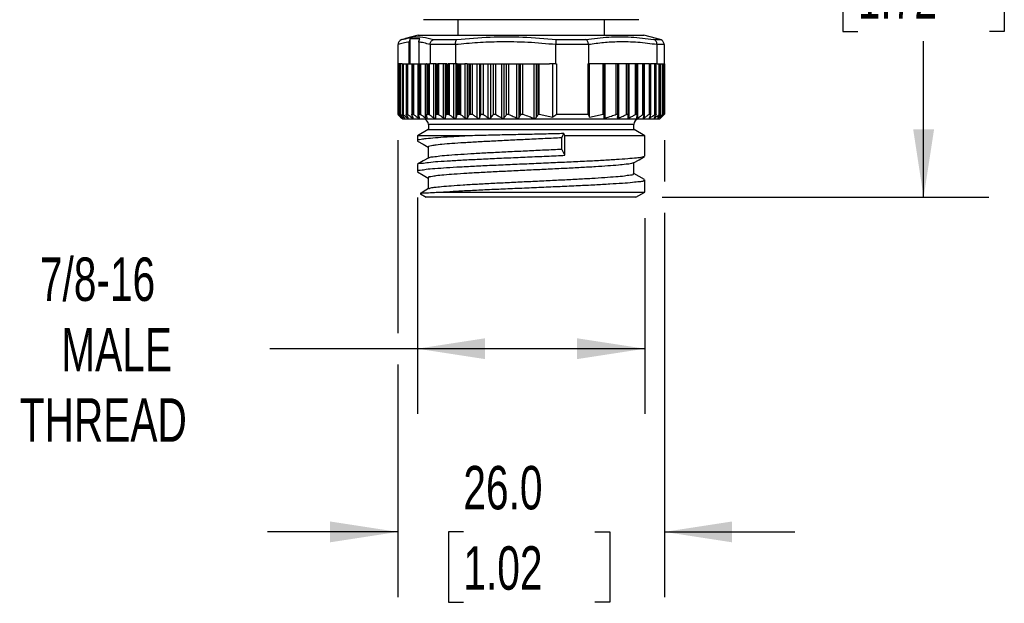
# Model space of a CAD drawing. Header units: millimetres. Extents: x 13 to 546, y 13 to 419.
# Tile 7 of 20: x 179 to 275, y 227 to 284. Entities that reach past the tile are written whole.
import ezdxf

# ---------------------------------------------------------------- set-up
doc = ezdxf.new("R2010")
doc.units = ezdxf.units.MM
doc.header["$LTSCALE"] = 2
doc.linetypes.add('SLD-Solid', pattern=[0])
doc.layers.add('DIMENSIONS', color=140, linetype='SLD-Solid', lineweight=25)
doc.styles.add('SLDTEXTSTYLE0', font='TXT', dxfattribs={"width": 0.7})
doc.dimstyles.new('SLDDIMSTYLE2', dxfattribs={"dimtxt": 4.316016, "dimasz": 6.604, "dimexe": 0, "dimexo": 0.0625, "dimgap": 1.079004, "dimtad": 0, "dimtih": 1, "dimtoh": 1, "dimdec": 1, "dimrnd": 1e-09, "dimzin": 12, "dimdsep": 46, "dimtxsty": 'SLDTEXTSTYLE0', "dimsah": 1, "dimcen": 0.09, "dimadec": 0, "dimazin": 3, "dimtfac": 1, "dimtdec": 1, "dimtofl": 0, "dimtmove": 0, "dimatfit": 3, "dimfxl": 0, "dimfrac": 2, "dimtolj": 1, "dimtzin": 12, "dimarcsym": 0})
doc.dimstyles.new('SLDDIMSTYLE5', dxfattribs={"dimtxt": 4.316016, "dimasz": 6.604, "dimexe": 0, "dimexo": 0.0625, "dimgap": 1.079004, "dimtad": 0, "dimtih": 1, "dimtoh": 1, "dimdec": 1, "dimrnd": 1e-09, "dimzin": 4, "dimdsep": 46, "dimtxsty": 'SLDTEXTSTYLE0', "dimsah": 1, "dimcen": 0.09, "dimadec": 0, "dimazin": 1, "dimtfac": 1, "dimtdec": 1, "dimtmove": 0, "dimatfit": 0, "dimfxl": 0, "dimfrac": 2, "dimtolj": 1, "dimtzin": 12, "dimarcsym": 0})

# ---------------------------------------------------------------- blocks, each defined once
blk = doc.blocks.new('_D_1')
at = {"layer": 'DIMENSIONS'}
for p, q in [((241.466, 310.046), (273.031, 310.046)), ((266.681, 310.046), (266.681, 297.138)), ((260.268, 289.312), (258.819, 289.312)), ((258.819, 289.312), (258.819, 282.452)), ((273.093, 289.312), (274.543, 289.312)), ((274.543, 289.312), (274.543, 282.452)), ((258.819, 282.452), (260.268, 282.452)), ((274.543, 282.452), (273.093, 282.452)), ((266.681, 266.289), (266.681, 281.486)), ((241.184, 266.289), (273.031, 266.289))]:
    blk.add_line(p, q, dxfattribs=at)
for points in [[(266.681, 310.046), (265.665, 303.442), (267.697, 303.442)], [(266.681, 266.289), (267.697, 272.893), (265.665, 272.893)]]:
    blk.add_solid(points, dxfattribs=at)
at = {"layer": 'DIMENSIONS', "char_height": 4.2333, "attachment_point": 1, "style": 'SLDTEXTSTYLE0'}
for s, insert in [('43.8', (260.268, 295.735)), ('1.72', (260.268, 287.91))]:
    blk.add_mtext(s, dxfattribs=dict(at, insert=insert))
blk = doc.blocks.new('_D_6')
at = {"layer": 'DIMENSIONS'}
for p, q in [((217.343, 266.257), (217.343, 245.184)), ((239.51, 264.249), (239.51, 245.184)), ((217.343, 251.534), (202.978, 251.534)), ((239.51, 251.534), (217.343, 251.534))]:
    blk.add_line(p, q, dxfattribs=at)
for points in [[(217.343, 251.534), (223.947, 250.518), (223.947, 252.55)], [(239.51, 251.534), (232.906, 252.55), (232.906, 250.518)]]:
    blk.add_solid(points, dxfattribs=at)
at = {"layer": 'DIMENSIONS', "char_height": 4.2333, "attachment_point": 1, "style": 'SLDTEXTSTYLE0'}
for s, insert in [('7/8-16', (180.556, 260.421)), ('MALE', (182.637, 253.562)), ('THREAD', (178.588, 246.702))]:
    blk.add_mtext(s, dxfattribs=dict(at, insert=insert))
blk = doc.blocks.new('_D_8')
at = {"layer": 'DIMENSIONS'}
for p, q in [((215.439, 271.849), (215.439, 253.058)), ((241.413, 271.849), (241.413, 267.813)), ((241.413, 264.765), (241.413, 227.335)), ((215.439, 250.01), (215.439, 227.335)), ((215.439, 233.685), (202.739, 233.685)), ((221.827, 233.685), (220.378, 233.685)), ((220.378, 233.685), (220.378, 226.826)), ((234.653, 233.685), (236.102, 233.685)), ((236.102, 233.685), (236.102, 226.826)), ((241.413, 233.685), (254.113, 233.685)), ((220.378, 226.826), (221.827, 226.826)), ((236.102, 226.826), (234.653, 226.826))]:
    blk.add_line(p, q, dxfattribs=at)
for points in [[(215.439, 233.685), (208.835, 234.701), (208.835, 232.669)], [(241.413, 233.685), (248.017, 232.669), (248.017, 234.701)]]:
    blk.add_solid(points, dxfattribs=at)
at = {"layer": 'DIMENSIONS', "char_height": 4.2333, "attachment_point": 1, "style": 'SLDTEXTSTYLE0'}
for s, insert in [('26.0', (221.827, 240.109)), ('1.02', (221.827, 232.283))]:
    blk.add_mtext(s, dxfattribs=dict(at, insert=insert))

msp = doc.modelspace()

# ---------------------------------------------------------------- linework, layer by layer
for p, q in [((228.427, 283.589), (217.927, 283.589)), ((221.277, 283.589), (221.277, 282.089)), ((238.927, 283.589), (228.427, 283.589)), ((235.577, 282.089), (235.577, 283.589)), ((215.467, 279.289), (215.467, 281.159)), ((216.267, 281.772), (215.761, 281.62)), ((215.844, 281.653), (216.199, 281.735)), ((217.427, 282.089), (216.192, 281.758)), ((216.555, 279.289), (216.555, 281.411)), ((216.65, 279.289), (216.65, 281.712)), ((217.427, 282.089), (239.427, 282.089)), ((217.487, 281.411), (217.487, 279.289)), ((221.062, 281.17), (218.576, 281.17)), ((218.576, 281.159), (218.576, 279.289)), ((218.922, 281.653), (221.19, 281.653)), ((221.062, 281.159), (221.062, 279.289)), ((230.847, 279.289), (230.847, 281.159)), ((234.021, 281.17), (230.848, 281.17)), ((230.877, 281.653), (233.772, 281.653)), ((234.022, 281.159), (234.022, 279.289)), ((240.661, 281.758), (239.427, 282.089)), ((240.381, 281.653), (241.009, 281.653)), ((240.898, 281.678), (240.586, 281.772)), ((241.009, 281.653), (240.654, 281.735)), ((241.386, 281.17), (240.698, 281.17)), ((240.698, 279.289), (240.698, 281.159)), ((241.092, 281.62), (241.051, 281.632)), ((241.386, 281.159), (241.386, 279.289)), ((215.439, 279.289), (215.439, 274.388)), ((215.442, 279.289), (215.439, 279.289)), ((215.442, 279.289), (215.442, 274.388)), ((215.442, 279.289), (215.442, 274.389)), ((215.442, 279.289), (215.45, 279.289)), ((215.442, 279.289), (215.442, 279.289)), ((215.45, 279.289), (215.45, 274.389)), ((215.512, 279.289), (215.45, 279.289)), ((215.512, 279.289), (215.512, 274.336)), ((215.577, 279.289), (215.512, 279.289)), ((215.577, 279.289), (215.577, 274.386)), ((215.58, 279.289), (215.577, 279.289)), ((215.58, 279.289), (215.58, 274.389)), ((215.58, 279.289), (215.602, 279.289)), ((215.602, 279.289), (215.602, 274.389)), ((215.678, 279.289), (215.602, 279.289)), ((215.678, 279.289), (215.678, 274.336)), ((215.851, 279.289), (215.678, 279.289)), ((215.851, 279.289), (215.851, 274.382)), ((215.858, 279.289), (215.851, 279.289)), ((215.858, 279.289), (215.858, 274.389)), ((215.858, 279.289), (215.895, 279.289)), ((215.895, 279.289), (215.895, 274.389)), ((215.895, 279.289), (215.983, 279.289)), ((215.983, 274.336), (215.983, 279.289)), ((215.983, 279.289), (216.261, 279.289)), ((216.261, 279.289), (216.261, 274.375)), ((216.261, 279.289), (216.274, 279.289)), ((216.274, 279.289), (216.274, 274.389)), ((216.274, 279.289), (216.325, 279.289)), ((216.325, 279.289), (216.325, 274.389)), ((216.325, 279.289), (216.425, 279.289)), ((216.425, 274.336), (216.425, 279.289)), ((216.425, 279.289), (216.801, 279.289)), ((216.801, 279.289), (216.801, 274.368)), ((216.801, 279.289), (216.823, 279.289)), ((216.823, 279.289), (216.823, 274.389)), ((216.823, 279.289), (216.888, 279.289)), ((216.888, 279.289), (216.888, 274.389)), ((216.888, 279.289), (216.999, 279.289)), ((216.999, 274.336), (216.999, 279.289)), ((216.999, 279.289), (217.421, 279.289)), ((217.421, 274.038), (217.421, 279.289)), ((217.421, 279.289), (217.467, 279.289)), ((217.467, 279.289), (217.467, 274.356)), ((217.499, 279.289), (217.467, 279.289)), ((217.499, 279.289), (217.499, 274.389)), ((217.499, 279.289), (217.577, 279.289)), ((217.577, 279.289), (217.577, 274.389)), ((217.577, 279.289), (217.697, 279.289)), ((217.697, 274.336), (217.697, 279.289)), ((217.697, 279.289), (218.132, 279.289)), ((218.132, 274.038), (218.132, 279.289)), ((218.132, 279.289), (218.22, 279.289)), ((218.251, 279.289), (218.22, 279.289)), ((218.251, 279.289), (218.251, 274.344)), ((218.251, 279.289), (218.295, 279.289)), ((218.295, 279.289), (218.295, 274.389)), ((218.295, 279.289), (218.385, 279.289)), ((218.385, 279.289), (218.385, 274.389)), ((218.385, 279.289), (218.513, 279.289)), ((218.513, 274.336), (218.513, 279.289)), ((218.513, 279.289), (218.525, 279.289)), ((218.576, 279.289), (218.525, 279.289)), ((219.202, 279.289), (218.576, 279.289)), ((218.957, 274.038), (218.957, 279.289)), ((219.131, 274.038), (219.131, 279.289)), ((219.144, 274.336), (219.144, 279.289)), ((219.202, 279.289), (219.202, 274.389)), ((220.21, 279.289), (219.303, 279.289)), ((219.303, 279.289), (219.303, 274.389)), ((219.438, 274.336), (219.438, 279.289)), ((219.885, 274.038), (219.885, 279.289)), ((220.079, 274.038), (220.079, 279.289)), ((220.138, 274.336), (220.138, 279.289)), ((220.21, 279.289), (220.21, 274.389)), ((221.062, 279.289), (220.321, 279.289)), ((220.321, 279.289), (220.321, 274.389)), ((220.461, 274.336), (220.461, 279.289)), ((220.907, 274.038), (220.907, 279.289)), ((221.22, 279.289), (221.062, 279.289)), ((221.118, 274.038), (221.118, 279.289)), ((221.22, 279.289), (221.223, 279.289)), ((221.223, 274.336), (221.223, 279.289)), ((221.223, 279.289), (221.308, 279.289)), ((221.308, 279.289), (221.308, 274.389)), ((221.308, 279.289), (221.427, 279.289)), ((221.427, 279.289), (221.427, 274.389)), ((221.427, 279.289), (221.572, 279.289)), ((221.572, 274.336), (221.572, 279.289)), ((221.572, 279.289), (221.982, 279.289)), ((222.181, 279.289), (221.982, 279.289)), ((222.012, 274.038), (222.012, 279.289)), ((222.181, 279.289), (222.237, 279.289)), ((222.237, 274.038), (222.237, 279.289)), ((222.237, 279.289), (222.387, 279.289)), ((222.387, 274.336), (222.387, 279.289)), ((222.387, 279.289), (222.484, 279.289)), ((222.484, 279.289), (222.484, 274.389)), ((222.484, 279.289), (222.684, 279.289)), ((222.684, 279.289), (222.684, 274.389)), ((222.684, 279.289), (223.164, 279.289)), ((223.164, 274.041), (223.164, 279.289)), ((223.164, 279.289), (223.417, 279.289)), ((223.417, 274.056), (223.417, 279.289)), ((223.417, 279.289), (223.524, 279.289)), ((223.524, 274.318), (223.524, 279.289)), ((223.524, 279.289), (223.777, 279.289)), ((223.777, 274.344), (223.777, 279.289)), ((223.777, 279.289), (224.258, 279.289)), ((224.258, 274.03), (224.258, 279.289)), ((224.258, 279.289), (224.488, 279.289)), ((224.488, 274.033), (224.488, 279.289)), ((224.488, 279.289), (224.752, 279.289)), ((224.752, 274.341), (224.752, 279.289)), ((224.752, 279.289), (224.982, 279.289)), ((224.982, 274.355), (224.982, 279.289)), ((224.982, 279.289), (225.583, 279.289)), ((225.583, 274.018), (225.583, 279.289)), ((225.583, 279.289), (225.812, 279.289)), ((225.812, 274.047), (225.812, 279.289)), ((225.812, 279.289), (226.026, 279.289)), ((226.026, 274.327), (226.026, 279.289)), ((226.026, 279.289), (226.256, 279.289)), ((226.256, 274.366), (226.256, 279.289)), ((226.256, 279.289), (227.031, 279.289)), ((227.031, 274.007), (227.031, 279.289)), ((227.031, 279.289), (227.27, 279.289)), ((227.27, 274.078), (227.27, 279.289)), ((227.27, 279.289), (227.392, 279.289)), ((227.392, 274.296), (227.392, 279.289)), ((227.392, 279.289), (227.631, 279.289)), ((227.631, 274.375), (227.631, 279.289)), ((227.631, 279.289), (228.721, 279.289)), ((228.721, 273.998), (228.721, 279.289)), ((228.721, 279.289), (228.95, 279.289)), ((228.95, 274.086), (228.95, 279.289)), ((228.95, 279.289), (229.111, 279.289)), ((229.111, 274.339), (229.111, 279.289)), ((229.111, 279.289), (229.226, 279.289)), ((229.226, 274.386), (229.226, 279.289)), ((229.226, 279.289), (230.232, 279.289)), ((230.847, 279.289), (230.232, 279.289)), ((230.55, 274.107), (230.55, 279.289)), ((230.847, 279.289), (230.907, 279.289)), ((230.907, 279.289), (230.907, 274.389)), ((233.966, 279.289), (234.022, 279.289)), ((233.966, 279.289), (233.966, 274.389)), ((234.442, 279.289), (234.022, 279.289)), ((234.123, 274.107), (234.123, 279.289)), ((235.448, 279.289), (234.442, 279.289)), ((235.448, 274.386), (235.448, 279.289)), ((235.517, 279.289), (235.448, 279.289)), ((235.517, 274.339), (235.517, 279.289)), ((235.638, 279.289), (235.517, 279.289)), ((235.638, 273.998), (235.638, 279.289)), ((236.728, 279.289), (235.638, 279.289)), ((236.728, 274.375), (236.728, 279.289)), ((236.866, 279.289), (236.728, 279.289)), ((236.866, 274.318), (236.866, 279.289)), ((236.963, 279.289), (236.866, 279.289)), ((236.963, 274.007), (236.963, 279.289)), ((237.738, 279.289), (236.963, 279.289)), ((237.738, 274.366), (237.738, 279.289)), ((237.876, 279.289), (237.738, 279.289)), ((237.876, 274.333), (237.876, 279.289)), ((237.992, 279.289), (237.876, 279.289)), ((237.992, 274.018), (237.992, 279.289)), ((238.592, 279.289), (237.992, 279.289)), ((238.592, 274.355), (238.592, 279.289)), ((238.73, 279.289), (238.592, 279.289)), ((238.73, 274.347), (238.73, 279.289)), ((238.841, 279.289), (238.73, 279.289)), ((238.841, 274.03), (238.841, 279.289)), ((239.323, 279.289), (238.841, 279.289)), ((239.323, 274.344), (239.323, 279.289)), ((239.461, 279.289), (239.323, 279.289)), ((239.461, 274.359), (239.461, 279.289)), ((239.471, 279.289), (239.461, 279.289)), ((239.471, 274.041), (239.471, 279.289)), ((239.951, 279.289), (239.471, 279.289)), ((239.951, 274.389), (239.951, 279.289)), ((239.951, 279.289), (240.053, 279.289)), ((240.053, 279.289), (240.053, 274.389)), ((240.074, 279.289), (240.053, 279.289)), ((240.074, 274.367), (240.074, 279.289)), ((240.447, 279.289), (240.074, 279.289)), ((240.447, 279.289), (240.447, 274.336)), ((240.547, 279.289), (240.447, 279.289)), ((240.547, 279.289), (240.547, 274.389)), ((240.547, 279.289), (240.597, 279.289)), ((240.597, 279.289), (240.597, 274.389)), ((240.61, 279.289), (240.597, 279.289)), ((240.61, 274.375), (240.61, 279.289)), ((240.698, 279.289), (240.61, 279.289)), ((240.698, 279.289), (240.972, 279.289)), ((240.884, 279.289), (240.884, 274.336)), ((240.972, 279.289), (240.972, 274.389)), ((241.008, 279.289), (241.259, 279.289)), ((241.008, 279.289), (241.008, 274.389)), ((241.015, 274.383), (241.015, 279.289)), ((241.184, 279.289), (241.184, 274.336)), ((241.259, 279.289), (241.259, 274.389)), ((241.281, 279.289), (241.386, 279.289)), ((241.281, 279.289), (241.281, 274.389)), ((241.283, 274.385), (241.283, 279.289)), ((241.345, 279.289), (241.345, 274.336)), ((241.406, 279.289), (241.386, 279.289)), ((241.406, 279.289), (241.406, 274.389)), ((241.406, 279.289), (241.413, 279.289)), ((241.413, 279.289), (241.413, 274.389)), ((241.414, 279.289), (241.413, 279.289)), ((241.414, 274.388), (241.414, 279.289)), ((215.442, 274.389), (215.45, 274.389)), ((215.58, 274.389), (215.602, 274.389)), ((215.824, 273.992), (215.927, 273.889)), ((215.837, 274.07), (215.837, 274.038)), ((215.858, 274.389), (215.895, 274.389)), ((240.927, 273.889), (215.927, 273.889)), ((216.033, 274.114), (216.033, 274.038)), ((216.274, 274.389), (216.325, 274.389)), ((216.365, 274.038), (216.365, 274.178)), ((216.823, 274.389), (216.888, 274.389)), ((216.829, 274.038), (216.829, 274.288)), ((217.499, 274.389), (217.577, 274.389)), ((218.295, 274.389), (218.385, 274.389)), ((219.202, 274.389), (219.303, 274.389)), ((220.21, 274.389), (220.321, 274.389)), ((221.308, 274.389), (221.427, 274.389)), ((222.484, 274.389), (222.684, 274.389)), ((229.226, 274.386), (230.55, 274.107)), ((230.907, 274.389), (233.966, 274.389)), ((234.123, 274.107), (235.448, 274.386)), ((236.827, 274.078), (236.828, 274.058)), ((239.951, 274.389), (240.053, 274.389)), ((240.043, 274.283), (240.043, 274.038)), ((240.503, 274.175), (240.503, 274.038)), ((240.547, 274.389), (240.597, 274.389)), ((240.83, 274.112), (240.83, 274.038)), ((240.927, 273.889), (241.029, 273.992)), ((240.972, 274.389), (241.008, 274.389)), ((241.021, 274.069), (241.021, 274.038)), ((241.259, 274.389), (241.281, 274.389)), ((241.281, 274.389), (241.282, 274.385)), ((241.406, 274.389), (241.413, 274.389)), ((218.382, 272.889), (217.343, 272.289)), ((218.382, 272.889), (238.471, 272.889)), ((218.427, 273.389), (218.427, 272.889)), ((238.427, 273.389), (218.427, 273.389)), ((238.427, 272.889), (238.427, 273.389)), ((239.51, 272.289), (238.471, 272.889)), ((217.343, 272.289), (217.343, 271.797)), ((222.73, 272.289), (217.343, 272.289)), ((231.408, 270.986), (231.408, 272.079)), ((231.724, 272.289), (231.62, 272.49)), ((239.51, 272.289), (231.724, 272.289)), ((231.724, 270.374), (231.724, 272.289)), ((239.51, 270.297), (239.51, 272.289)), ((218.404, 271.185), (218.404, 270.111)), ((238.45, 268.592), (238.45, 269.665)), ((217.343, 269.48), (217.343, 268.797)), ((218.404, 268.185), (218.404, 267.111)), ((239.51, 266.789), (239.51, 267.98)), ((219.593, 266.789), (239.51, 266.789)), ((238.644, 266.289), (239.51, 266.789)), ((217.635, 266.621), (218.209, 266.289)), ((238.644, 266.289), (218.209, 266.289))]:
    msp.add_line(p, q)
at = {"flags": 128}
for points in [[(235.517, 274.339), (235.508, 274.197), (235.501, 274.086)], [(217.362, 271.768), (217.901, 271.456), (218.404, 271.165)], [(231.408, 272.079), (231.527, 272.309), (231.62, 272.49)], [(231.724, 270.374), (231.547, 270.717), (231.408, 270.986)], [(218.445, 270.135), (217.907, 269.824), (217.368, 269.512)], [(238.405, 269.639), (238.943, 269.951), (239.481, 270.263)], [(217.367, 268.765), (217.906, 268.453), (218.404, 268.165)], [(239.486, 268.012), (238.947, 268.323), (238.45, 268.611)], [(218.443, 267.134), (217.905, 266.823), (217.625, 266.661)]]:
    msp.add_lwpolyline(points, dxfattribs=at)
for centre, start, end in [((217.927, 273.389), 0.00052, 89.9997), ((238.927, 273.389), 90.0003, 179.99948)]:
    msp.add_arc(centre, 0.5, start, end)
for points, knots in [([(215.844, 281.653), (215.783, 281.629), (215.666, 281.583), (215.545, 281.45), (215.478, 281.309), (215.47, 281.214), (215.467, 281.17)], [0, 0, 0, 0, 0.29918, 0.565423, 0.798901, 1, 1, 1, 1]), ([(216.555, 281.411), (216.35, 281.381), (215.981, 281.325), (215.625, 281.21), (215.467, 281.159)], [0, 0, 0, 0, 0.554063, 1, 1, 1, 1]), ([(215.467, 281.159), (215.467, 281.161), (215.467, 281.164), (215.467, 281.168), (215.467, 281.17)], [0, 0, 0, 0, 0.560225, 1, 1, 1, 1]), ([(216.199, 281.735), (216.421, 281.795), (216.969, 281.945), (217.909, 281.932), (218.578, 281.747), (218.922, 281.653)], [0, 0, 0, 0, 0.249217, 0.613752, 1, 1, 1, 1]), ([(216.65, 281.711), (216.621, 281.663), (216.567, 281.57), (216.559, 281.463), (216.555, 281.411)], [0, 0, 0, 0, 0.522087, 1, 1, 1, 1]), ([(217.582, 281.711), (217.479, 281.721), (217.169, 281.75), (216.857, 281.727), (216.65, 281.711)], [0, 0, 0, 0, 0.3335376, 1, 1, 1, 1]), ([(217.487, 281.411), (217.492, 281.468), (217.501, 281.576), (217.556, 281.668), (217.583, 281.711)], [0, 0, 0, 0, 0.526737, 1, 1, 1, 1]), ([(218.576, 281.159), (218.374, 281.223), (218.018, 281.336), (217.648, 281.389), (217.487, 281.411)], [0, 0, 0, 0, 0.565637, 1, 1, 1, 1]), ([(218.576, 281.17), (218.58, 281.212), (218.59, 281.304), (218.651, 281.442), (218.756, 281.578), (218.865, 281.627), (218.922, 281.653)], [0, 0, 0, 0, 0.200803, 0.439479, 0.708516, 1, 1, 1, 1]), ([(218.576, 281.17), (218.576, 281.168), (218.576, 281.164), (218.576, 281.16), (218.576, 281.159)], [0, 0, 0, 0, 0.559867, 1, 1, 1, 1]), ([(221.062, 281.17), (221.061, 281.213), (221.059, 281.304), (221.077, 281.437), (221.109, 281.565), (221.165, 281.625), (221.19, 281.653)], [0, 0, 0, 0, 0.254021, 0.527383, 0.788233, 1, 1, 1, 1]), ([(230.847, 281.159), (229.936, 281.242), (228.113, 281.409), (225.562, 281.443), (223.21, 281.364), (221.778, 281.227), (221.062, 281.159)], [0, 0, 0, 0, 0.280092, 0.559953, 0.779886, 1, 1, 1, 1]), ([(221.062, 281.159), (221.062, 281.161), (221.062, 281.164), (221.062, 281.168), (221.062, 281.17)], [0, 0, 0, 0, 0.560091, 1, 1, 1, 1]), ([(221.19, 281.653), (222.273, 281.748), (224.411, 281.937), (227.652, 281.937), (229.792, 281.748), (230.877, 281.653)], [0, 0, 0, 0, 0.336134, 0.663435, 1, 1, 1, 1]), ([(230.848, 281.17), (230.848, 281.168), (230.847, 281.164), (230.847, 281.16), (230.847, 281.159)], [0, 0, 0, 0, 0.559963, 1, 1, 1, 1]), ([(230.848, 281.17), (230.85, 281.211), (230.856, 281.299), (230.865, 281.43), (230.872, 281.55), (230.875, 281.623), (230.877, 281.653)], [0, 0, 0, 0, 0.258788, 0.545672, 0.81563, 1, 1, 1, 1]), ([(233.772, 281.653), (234.513, 281.748), (235.97, 281.936), (238.19, 281.937), (239.644, 281.748), (240.381, 281.653)], [0, 0, 0, 0, 0.33758, 0.664211, 1, 1, 1, 1]), ([(234.021, 281.17), (234.017, 281.213), (234.008, 281.306), (233.962, 281.441), (233.892, 281.573), (233.811, 281.627), (233.772, 281.653)], [0, 0, 0, 0, 0.232883, 0.491876, 0.755066, 1, 1, 1, 1]), ([(234.022, 281.159), (234.022, 281.161), (234.022, 281.164), (234.021, 281.168), (234.021, 281.17)], [0, 0, 0, 0, 0.560064, 1, 1, 1, 1]), ([(240.698, 281.159), (240.077, 281.242), (238.836, 281.409), (237.092, 281.443), (235.484, 281.363), (234.51, 281.227), (234.022, 281.159)], [0, 0, 0, 0, 0.280483, 0.559803, 0.779446, 1, 1, 1, 1]), ([(240.698, 281.17), (240.697, 281.212), (240.693, 281.303), (240.642, 281.441), (240.543, 281.579), (240.437, 281.627), (240.381, 281.653)], [0, 0, 0, 0, 0.203352, 0.441492, 0.708498, 1, 1, 1, 1]), ([(240.698, 281.17), (240.698, 281.168), (240.698, 281.164), (240.698, 281.16), (240.698, 281.159)], [0, 0, 0, 0, 0.559807, 1, 1, 1, 1]), ([(241.386, 281.17), (241.383, 281.214), (241.375, 281.309), (241.308, 281.45), (241.187, 281.583), (241.07, 281.629), (241.009, 281.653)], [0, 0, 0, 0, 0.201097, 0.4345741, 0.7008213, 1, 1, 1, 1]), ([(241.386, 281.159), (241.386, 281.161), (241.386, 281.164), (241.386, 281.168), (241.386, 281.17)], [0, 0, 0, 0, 0.560225, 1, 1, 1, 1]), ([(215.44, 274.389), (215.441, 274.387), (215.447, 274.377), (215.464, 274.361), (215.479, 274.345), (215.488, 274.336)], [0, 0, 0, 0, 0.116258, 0.467469, 1, 1, 1, 1]), ([(215.489, 274.336), (215.479, 274.347), (215.465, 274.363), (215.447, 274.38), (215.443, 274.388), (215.442, 274.389)], [0, 0, 0, 0, 0.624643, 0.935539, 1, 1, 1, 1]), ([(215.45, 274.389), (215.453, 274.387), (215.465, 274.379), (215.485, 274.361), (215.502, 274.345), (215.512, 274.336)], [0, 0, 0, 0, 0.149846, 0.499275, 1, 1, 1, 1]), ([(215.488, 274.336), (215.542, 274.28), (215.638, 274.18), (215.736, 274.081), (215.778, 274.038)], [0, 0, 0, 0, 0.560741, 1, 1, 1, 1]), ([(215.779, 274.038), (215.725, 274.093), (215.628, 274.192), (215.532, 274.292), (215.489, 274.336)], [0, 0, 0, 0, 0.559258, 1, 1, 1, 1]), ([(215.512, 274.336), (215.572, 274.28), (215.68, 274.18), (215.789, 274.081), (215.837, 274.038)], [0, 0, 0, 0, 0.560536, 1, 1, 1, 1]), ([(215.612, 274.336), (215.605, 274.346), (215.594, 274.362), (215.574, 274.381), (215.579, 274.388), (215.58, 274.389)], [0, 0, 0, 0, 0.634392, 0.9294293, 1, 1, 1, 1]), ([(215.602, 274.389), (215.607, 274.387), (215.623, 274.381), (215.647, 274.361), (215.666, 274.345), (215.678, 274.336)], [0, 0, 0, 0, 0.182778, 0.5292845, 1, 1, 1, 1]), ([(215.864, 274.038), (215.817, 274.093), (215.732, 274.192), (215.649, 274.292), (215.612, 274.336)], [0, 0, 0, 0, 0.559013, 1, 1, 1, 1]), ([(215.678, 274.336), (215.744, 274.28), (215.862, 274.18), (215.981, 274.081), (216.033, 274.038)], [0, 0, 0, 0, 0.560383, 1, 1, 1, 1]), ([(215.778, 274.038), (215.789, 274.028), (215.804, 274.013), (215.819, 273.997), (215.824, 273.992), (215.824, 273.992)], [0, 0, 0, 0, 0.659197, 0.991243, 1, 1, 1, 1]), ([(215.825, 273.991), (215.825, 273.991), (215.829, 273.987), (215.807, 274.009), (215.799, 274.018), (215.785, 274.031), (215.779, 274.038)], [0, 0, 0, 0, 0.015613, 0.219178, 0.634554, 1, 1, 1, 1]), ([(215.837, 274.038), (215.849, 274.027), (215.868, 274.012), (215.883, 273.995), (215.903, 273.987), (215.89, 274.007), (215.881, 274.019), (215.87, 274.032), (215.864, 274.038)], [0, 0, 0, 0, 0.332247, 0.514138, 0.57227, 0.651623, 0.833716, 1, 1, 1, 1]), ([(215.875, 274.336), (215.869, 274.345), (215.86, 274.359), (215.847, 274.384), (215.855, 274.388), (215.858, 274.389)], [0, 0, 0, 0, 0.606019, 0.880034, 1, 1, 1, 1]), ([(216.088, 274.038), (216.048, 274.093), (215.976, 274.192), (215.906, 274.292), (215.875, 274.336)], [0, 0, 0, 0, 0.558724, 1, 1, 1, 1]), ([(215.895, 274.389), (215.902, 274.387), (215.92, 274.382), (215.949, 274.362), (215.971, 274.345), (215.983, 274.336)], [0, 0, 0, 0, 0.210166, 0.554352, 1, 1, 1, 1]), ([(215.983, 274.336), (216.054, 274.28), (216.181, 274.18), (216.309, 274.081), (216.365, 274.038)], [0, 0, 0, 0, 0.560255, 1, 1, 1, 1]), ([(216.033, 274.038), (216.047, 274.027), (216.068, 274.01), (216.089, 273.995), (216.112, 273.986), (216.11, 274.006), (216.1, 274.019), (216.092, 274.032), (216.088, 274.038)], [0, 0, 0, 0, 0.338559, 0.538245, 0.630043, 0.697761, 0.85348, 1, 1, 1, 1]), ([(216.276, 274.336), (216.27, 274.346), (216.262, 274.36), (216.259, 274.386), (216.27, 274.388), (216.274, 274.389)], [0, 0, 0, 0, 0.5576, 0.82258, 1, 1, 1, 1]), ([(216.446, 274.038), (216.414, 274.093), (216.357, 274.192), (216.301, 274.292), (216.276, 274.336)], [0, 0, 0, 0, 0.558398, 1, 1, 1, 1]), ([(216.325, 274.389), (216.334, 274.387), (216.355, 274.382), (216.388, 274.362), (216.412, 274.345), (216.425, 274.336)], [0, 0, 0, 0, 0.232546, 0.575, 1, 1, 1, 1]), ([(216.365, 274.038), (216.379, 274.027), (216.403, 274.01), (216.431, 273.994), (216.456, 273.985), (216.464, 274.004), (216.455, 274.02), (216.449, 274.032), (216.446, 274.038)], [0, 0, 0, 0, 0.336616, 0.548303, 0.66781, 0.738523, 0.872561, 1, 1, 1, 1]), ([(216.425, 274.336), (216.5, 274.28), (216.635, 274.18), (216.77, 274.081), (216.829, 274.038)], [0, 0, 0, 0, 0.560163, 1, 1, 1, 1]), ([(216.809, 274.336), (216.805, 274.346), (216.798, 274.362), (216.805, 274.387), (216.817, 274.389), (216.823, 274.389)], [0, 0, 0, 0, 0.501967, 0.773608, 1, 1, 1, 1]), ([(216.935, 274.038), (216.912, 274.093), (216.869, 274.192), (216.828, 274.292), (216.809, 274.336)], [0, 0, 0, 0, 0.558059, 1, 1, 1, 1]), ([(216.829, 274.038), (216.845, 274.027), (216.87, 274.009), (216.904, 273.993), (216.931, 273.985), (216.946, 274.001), (216.942, 274.02), (216.937, 274.032), (216.935, 274.038)], [0, 0, 0, 0, 0.32857, 0.546747, 0.687494, 0.769778, 0.889067, 1, 1, 1, 1]), ([(216.888, 274.389), (216.898, 274.387), (216.922, 274.383), (216.959, 274.363), (216.985, 274.345), (216.999, 274.336)], [0, 0, 0, 0, 0.251054, 0.592171, 1, 1, 1, 1]), ([(216.999, 274.336), (217.077, 274.28), (217.217, 274.18), (217.358, 274.081), (217.421, 274.038)], [0, 0, 0, 0, 0.560095, 1, 1, 1, 1]), ([(217.421, 274.038), (217.437, 274.027), (217.464, 274.009), (217.503, 273.992), (217.532, 273.986), (217.553, 273.999), (217.555, 274.02), (217.552, 274.032), (217.551, 274.038)], [0, 0, 0, 0, 0.31702, 0.537566, 0.694003, 0.789852, 0.901828, 1, 1, 1, 1]), ([(217.469, 274.356), (217.468, 274.36), (217.466, 274.371), (217.479, 274.388), (217.493, 274.389), (217.499, 274.389)], [0, 0, 0, 0, 0.2356692, 0.635958, 1, 1, 1, 1]), ([(217.551, 274.038), (217.536, 274.093), (217.509, 274.192), (217.482, 274.292), (217.47, 274.336)], [0, 0, 0, 0, 0.557759, 1, 1, 1, 1]), ([(217.577, 274.389), (217.588, 274.387), (217.615, 274.383), (217.655, 274.363), (217.683, 274.345), (217.697, 274.336)], [0, 0, 0, 0, 0.266612, 0.606648, 1, 1, 1, 1]), ([(217.697, 274.336), (217.778, 274.28), (217.923, 274.18), (218.068, 274.081), (218.132, 274.038)], [0, 0, 0, 0, 0.560044, 1, 1, 1, 1]), ([(218.132, 274.038), (218.149, 274.027), (218.178, 274.008), (218.221, 273.992), (218.254, 273.987), (218.279, 273.998), (218.287, 274.019), (218.286, 274.032), (218.285, 274.038)], [0, 0, 0, 0, 0.303722, 0.523737, 0.691368, 0.799863, 0.910592, 1, 1, 1, 1]), ([(218.251, 274.336), (218.251, 274.347), (218.25, 274.367), (218.272, 274.388), (218.287, 274.389), (218.295, 274.389)], [0, 0, 0, 0, 0.4122263, 0.7168344, 1, 1, 1, 1]), ([(218.285, 274.038), (218.279, 274.093), (218.268, 274.192), (218.256, 274.292), (218.251, 274.336)], [0, 0, 0, 0, 0.557562, 1, 1, 1, 1]), ([(218.385, 274.389), (218.398, 274.387), (218.427, 274.384), (218.47, 274.363), (218.498, 274.345), (218.513, 274.336)], [0, 0, 0, 0, 0.279988, 0.619123, 1, 1, 1, 1]), ([(218.513, 274.336), (218.596, 274.28), (218.743, 274.18), (218.892, 274.081), (218.957, 274.038)], [0, 0, 0, 0, 0.560016, 1, 1, 1, 1]), ([(218.957, 274.038), (218.974, 274.027), (219.005, 274.008), (219.051, 273.991), (219.087, 273.987), (219.116, 273.997), (219.129, 274.018), (219.13, 274.032), (219.131, 274.038)], [0, 0, 0, 0, 0.28982, 0.507385, 0.682838, 0.802201, 0.915681, 1, 1, 1, 1]), ([(219.131, 274.038), (219.133, 274.093), (219.138, 274.192), (219.142, 274.292), (219.144, 274.336)], [0, 0, 0, 0, 0.557523, 1, 1, 1, 1]), ([(219.144, 274.336), (219.146, 274.347), (219.149, 274.369), (219.175, 274.387), (219.193, 274.389), (219.202, 274.389)], [0, 0, 0, 0, 0.386681, 0.70554, 1, 1, 1, 1]), ([(219.303, 274.389), (219.317, 274.388), (219.348, 274.384), (219.393, 274.364), (219.423, 274.345), (219.438, 274.336)], [0, 0, 0, 0, 0.291713, 0.630032, 1, 1, 1, 1]), ([(219.438, 274.336), (219.521, 274.28), (219.67, 274.18), (219.819, 274.081), (219.885, 274.038)], [0, 0, 0, 0, 0.559999, 1, 1, 1, 1]), ([(219.885, 274.038), (219.903, 274.027), (219.935, 274.008), (219.983, 273.991), (220.023, 273.987), (220.055, 273.997), (220.073, 274.017), (220.077, 274.032), (220.079, 274.038)], [0, 0, 0, 0, 0.276064, 0.489965, 0.670753, 0.799252, 0.917747, 1, 1, 1, 1]), ([(220.079, 274.038), (220.09, 274.093), (220.11, 274.192), (220.129, 274.292), (220.138, 274.336)], [0, 0, 0, 0, 0.557654, 1, 1, 1, 1]), ([(220.138, 274.336), (220.142, 274.348), (220.15, 274.37), (220.18, 274.387), (220.2, 274.389), (220.21, 274.389)], [0, 0, 0, 0, 0.3721379, 0.7012724, 1, 1, 1, 1]), ([(220.321, 274.389), (220.336, 274.388), (220.368, 274.384), (220.416, 274.364), (220.446, 274.345), (220.461, 274.336)], [0, 0, 0, 0, 0.302159, 0.639745, 1, 1, 1, 1]), ([(220.461, 274.336), (220.544, 274.28), (220.692, 274.18), (220.842, 274.081), (220.907, 274.038)], [0, 0, 0, 0, 0.560005, 1, 1, 1, 1]), ([(220.907, 274.038), (220.925, 274.027), (220.958, 274.007), (221.008, 273.991), (221.051, 273.987), (221.086, 273.997), (221.108, 274.016), (221.115, 274.032), (221.118, 274.038)], [0, 0, 0, 0, 0.262841, 0.472425, 0.656787, 0.792927, 0.917518, 1, 1, 1, 1]), ([(221.118, 274.038), (221.137, 274.093), (221.173, 274.192), (221.208, 274.292), (221.223, 274.336)], [0, 0, 0, 0, 0.557914, 1, 1, 1, 1]), ([(221.223, 274.336), (221.229, 274.348), (221.241, 274.37), (221.275, 274.387), (221.297, 274.388), (221.308, 274.389)], [0, 0, 0, 0, 0.365422, 0.701541, 1, 1, 1, 1]), ([(221.427, 274.389), (221.444, 274.388), (221.477, 274.384), (221.526, 274.365), (221.556, 274.346), (221.572, 274.336)], [0, 0, 0, 0, 0.311635, 0.648479, 1, 1, 1, 1]), ([(221.572, 274.336), (221.654, 274.28), (221.8, 274.18), (221.947, 274.081), (222.012, 274.038)], [0, 0, 0, 0, 0.560026, 1, 1, 1, 1]), ([(222.012, 274.038), (222.03, 274.027), (222.063, 274.007), (222.115, 273.991), (222.16, 273.987), (222.198, 273.997), (222.223, 274.016), (222.233, 274.032), (222.237, 274.038)], [0, 0, 0, 0, 0.250316, 0.455232, 0.641906, 0.784552, 0.915676, 1, 1, 1, 1]), ([(222.237, 274.038), (222.265, 274.093), (222.315, 274.192), (222.365, 274.292), (222.387, 274.336)], [0, 0, 0, 0, 0.558247, 1, 1, 1, 1]), ([(222.387, 274.336), (222.395, 274.348), (222.411, 274.371), (222.448, 274.387), (222.473, 274.388), (222.484, 274.389)], [0, 0, 0, 0, 0.3638497, 0.7043832, 1, 1, 1, 1]), ([(222.684, 274.389), (222.774, 274.324), (222.933, 274.207), (223.094, 274.092), (223.164, 274.041)], [0, 0, 0, 0, 0.560223, 1, 1, 1, 1]), ([(223.164, 274.041), (223.183, 274.03), (223.216, 274.009), (223.27, 273.991), (223.318, 273.987), (223.359, 273.997), (223.395, 274.018), (223.409, 274.042), (223.417, 274.056)], [0, 0, 0, 0, 0.222476, 0.406839, 0.581062, 0.717082, 0.84178, 1, 1, 1, 1]), ([(223.417, 274.056), (223.437, 274.105), (223.473, 274.192), (223.509, 274.279), (223.524, 274.318)], [0, 0, 0, 0, 0.5590762, 1, 1, 1, 1]), ([(223.524, 274.318), (223.533, 274.333), (223.548, 274.361), (223.592, 274.385), (223.64, 274.392), (223.689, 274.385), (223.735, 274.369), (223.763, 274.352), (223.777, 274.344)], [0, 0, 0, 0, 0.174417, 0.323853, 0.499194, 0.665864, 0.835388, 1, 1, 1, 1]), ([(223.777, 274.344), (223.866, 274.284), (224.026, 274.179), (224.188, 274.075), (224.258, 274.03)], [0, 0, 0, 0, 0.560108, 1, 1, 1, 1]), ([(224.258, 274.03), (224.276, 274.02), (224.31, 274.001), (224.365, 273.988), (224.414, 273.99), (224.457, 274.004), (224.477, 274.023), (224.488, 274.033)], [0, 0, 0, 0, 0.23478, 0.473516, 0.666335, 0.825055, 1, 1, 1, 1]), ([(224.488, 274.033), (224.538, 274.09), (224.627, 274.192), (224.714, 274.295), (224.752, 274.341)], [0, 0, 0, 0, 0.558755, 1, 1, 1, 1]), ([(224.752, 274.341), (224.764, 274.352), (224.787, 274.373), (224.834, 274.389), (224.883, 274.39), (224.932, 274.38), (224.964, 274.366), (224.98, 274.356), (224.982, 274.355)], [0, 0, 0, 0, 0.191237, 0.373927, 0.579084, 0.772812, 0.974993, 1, 1, 1, 1]), ([(224.982, 274.355), (225.094, 274.291), (225.293, 274.177), (225.494, 274.066), (225.583, 274.018)], [0, 0, 0, 0, 0.56016, 1, 1, 1, 1]), ([(225.583, 274.018), (225.599, 274.01), (225.631, 273.995), (225.683, 273.987), (225.731, 273.992), (225.776, 274.01), (225.799, 274.033), (225.812, 274.047)], [0, 0, 0, 0, 0.211622, 0.427343, 0.612832, 0.778056, 1, 1, 1, 1]), ([(225.812, 274.047), (225.852, 274.099), (225.924, 274.192), (225.995, 274.286), (226.026, 274.327)], [0, 0, 0, 0, 0.559248, 1, 1, 1, 1]), ([(226.026, 274.327), (226.039, 274.34), (226.063, 274.366), (226.113, 274.386), (226.164, 274.391), (226.213, 274.384), (226.242, 274.372), (226.256, 274.366)], [0, 0, 0, 0, 0.217208, 0.411202, 0.627149, 0.822154, 1, 1, 1, 1]), ([(226.256, 274.366), (226.4, 274.296), (226.656, 274.173), (226.917, 274.057), (227.031, 274.007)], [0, 0, 0, 0, 0.560236, 1, 1, 1, 1]), ([(227.031, 274.007), (227.047, 274.001), (227.079, 273.99), (227.128, 273.988), (227.174, 273.997), (227.22, 274.019), (227.252, 274.049), (227.266, 274.072), (227.27, 274.078)], [0, 0, 0, 0, 0.181963, 0.367669, 0.535086, 0.697006, 0.923782, 1, 1, 1, 1]), ([(227.27, 274.078), (227.293, 274.119), (227.334, 274.191), (227.375, 274.264), (227.392, 274.296)], [0, 0, 0, 0, 0.55969, 1, 1, 1, 1]), ([(227.392, 274.296), (227.409, 274.318), (227.435, 274.354), (227.493, 274.382), (227.546, 274.391), (227.594, 274.387), (227.62, 274.378), (227.631, 274.375)], [0, 0, 0, 0, 0.291312, 0.481298, 0.690584, 0.876138, 1, 1, 1, 1]), ([(227.631, 274.375), (227.833, 274.299), (228.192, 274.163), (228.559, 274.048), (228.721, 273.998)], [0, 0, 0, 0, 0.560364, 1, 1, 1, 1]), ([(228.721, 273.998), (228.736, 273.994), (228.768, 273.987), (228.816, 273.991), (228.866, 274.007), (228.914, 274.037), (228.938, 274.07), (228.95, 274.086)], [0, 0, 0, 0, 0.182022, 0.36759, 0.542222, 0.772508, 1, 1, 1, 1]), ([(228.95, 274.086), (228.98, 274.133), (229.034, 274.217), (229.087, 274.302), (229.111, 274.339)], [0, 0, 0, 0, 0.559758, 1, 1, 1, 1]), ([(229.111, 274.339), (229.12, 274.35), (229.134, 274.368), (229.163, 274.383), (229.189, 274.39), (229.21, 274.389), (229.222, 274.387), (229.226, 274.386)], [0, 0, 0, 0, 0.31617, 0.527261, 0.718798, 0.913599, 1, 1, 1, 1]), ([(230.55, 274.107), (230.617, 274.159), (230.736, 274.253), (230.855, 274.347), (230.907, 274.389)], [0, 0, 0, 0, 0.559756, 1, 1, 1, 1]), ([(233.966, 274.389), (233.996, 274.336), (234.047, 274.242), (234.1, 274.148), (234.123, 274.107)], [0, 0, 0, 0, 0.561498, 1, 1, 1, 1]), ([(235.448, 274.386), (235.456, 274.388), (235.471, 274.391), (235.491, 274.387), (235.514, 274.372), (235.515, 274.353), (235.517, 274.339)], [0, 0, 0, 0, 0.243211, 0.448046, 0.619633, 1, 1, 1, 1]), ([(235.501, 274.086), (235.502, 274.064), (235.503, 274.031), (235.539, 273.996), (235.579, 273.987), (235.614, 273.991), (235.633, 273.996), (235.638, 273.998)], [0, 0, 0, 0, 0.308754, 0.486209, 0.697976, 0.91737, 1, 1, 1, 1]), ([(235.638, 273.998), (235.843, 274.062), (236.21, 274.178), (236.569, 274.315), (236.728, 274.375)], [0, 0, 0, 0, 0.559768, 1, 1, 1, 1]), ([(236.728, 274.375), (236.742, 274.38), (236.769, 274.389), (236.808, 274.39), (236.84, 274.38), (236.864, 274.352), (236.867, 274.321), (236.864, 274.301), (236.864, 274.296)], [0, 0, 0, 0, 0.2252424, 0.4168988, 0.5639983, 0.7012329, 0.9263359, 1, 1, 1, 1]), ([(236.864, 274.296), (236.857, 274.255), (236.845, 274.183), (236.832, 274.11), (236.827, 274.078)], [0, 0, 0, 0, 0.560498, 1, 1, 1, 1]), ([(236.829, 274.028), (236.829, 274.028), (236.83, 274.017), (236.846, 274), (236.878, 273.987), (236.916, 273.99), (236.944, 273.999), (236.96, 274.006), (236.963, 274.007)], [0, 0, 0, 0, 0.004233, 0.213704, 0.412112, 0.663403, 0.942683, 1, 1, 1, 1]), ([(236.963, 274.007), (237.108, 274.072), (237.369, 274.187), (237.625, 274.311), (237.738, 274.366)], [0, 0, 0, 0, 0.559809, 1, 1, 1, 1]), ([(237.738, 274.366), (237.753, 274.372), (237.78, 274.384), (237.819, 274.391), (237.851, 274.385), (237.875, 274.362), (237.875, 274.34), (237.875, 274.327)], [0, 0, 0, 0, 0.266852, 0.492121, 0.651984, 0.785708, 1, 1, 1, 1]), ([(237.875, 274.327), (237.872, 274.274), (237.864, 274.181), (237.857, 274.088), (237.854, 274.047)], [0, 0, 0, 0, 0.561696, 1, 1, 1, 1]), ([(237.854, 274.047), (237.854, 274.035), (237.854, 274.013), (237.879, 273.99), (237.913, 273.988), (237.952, 273.997), (237.977, 274.01), (237.992, 274.018)], [0, 0, 0, 0, 0.1955934, 0.3395206, 0.522336, 0.7321926, 1, 1, 1, 1]), ([(237.992, 274.018), (238.104, 274.079), (238.306, 274.19), (238.505, 274.305), (238.592, 274.355)], [0, 0, 0, 0, 0.559856, 1, 1, 1, 1]), ([(238.592, 274.355), (238.608, 274.364), (238.636, 274.379), (238.676, 274.39), (238.708, 274.389), (238.73, 274.369), (238.73, 274.351), (238.73, 274.341)], [0, 0, 0, 0, 0.297456, 0.546081, 0.707037, 0.82733, 1, 1, 1, 1]), ([(238.73, 274.341), (238.725, 274.283), (238.716, 274.18), (238.707, 274.077), (238.703, 274.033)], [0, 0, 0, 0, 0.563063, 1, 1, 1, 1]), ([(238.703, 274.033), (238.703, 274.023), (238.703, 274.003), (238.731, 273.986), (238.763, 273.991), (238.801, 274.005), (238.826, 274.021), (238.841, 274.03)], [0, 0, 0, 0, 0.160773, 0.308825, 0.488858, 0.705392, 1, 1, 1, 1]), ([(238.841, 274.03), (238.931, 274.088), (239.093, 274.191), (239.253, 274.297), (239.323, 274.344)], [0, 0, 0, 0, 0.559902, 1, 1, 1, 1]), ([(239.323, 274.344), (239.339, 274.354), (239.367, 274.371), (239.407, 274.387), (239.437, 274.392), (239.459, 274.379), (239.463, 274.35), (239.456, 274.331), (239.451, 274.318)], [0, 0, 0, 0, 0.275449, 0.472088, 0.614142, 0.70402, 0.805689, 1, 1, 1, 1]), ([(239.343, 274.056), (239.338, 274.043), (239.33, 274.024), (239.337, 273.993), (239.365, 273.987), (239.394, 273.996), (239.431, 274.014), (239.457, 274.032), (239.471, 274.041)], [0, 0, 0, 0, 0.19559, 0.2995031, 0.4102641, 0.5567984, 0.7472295, 1, 1, 1, 1]), ([(239.451, 274.318), (239.431, 274.269), (239.395, 274.182), (239.359, 274.094), (239.343, 274.056)], [0, 0, 0, 0, 0.560927, 1, 1, 1, 1]), ([(239.471, 274.041), (239.561, 274.106), (239.722, 274.221), (239.881, 274.338), (239.951, 274.389)], [0, 0, 0, 0, 0.559793, 1, 1, 1, 1]), ([(239.938, 274.038), (239.934, 274.028), (239.927, 274.014), (239.934, 273.988), (239.96, 273.989), (239.986, 274.001), (240.016, 274.018), (240.035, 274.032), (240.043, 274.038)], [0, 0, 0, 0, 0.186773, 0.284027, 0.401385, 0.574554, 0.815018, 1, 1, 1, 1]), ([(240.066, 274.336), (240.042, 274.28), (240, 274.18), (239.957, 274.081), (239.938, 274.038)], [0, 0, 0, 0, 0.561939, 1, 1, 1, 1]), ([(240.043, 274.038), (240.119, 274.093), (240.254, 274.192), (240.388, 274.292), (240.447, 274.336)], [0, 0, 0, 0, 0.559839, 1, 1, 1, 1]), ([(240.053, 274.389), (240.06, 274.388), (240.074, 274.385), (240.075, 274.359), (240.069, 274.345), (240.066, 274.336)], [0, 0, 0, 0, 0.279261, 0.56598, 1, 1, 1, 1]), ([(240.423, 274.038), (240.418, 274.029), (240.41, 274.016), (240.406, 273.989), (240.429, 273.989), (240.45, 274.002), (240.477, 274.018), (240.495, 274.032), (240.503, 274.038)], [0, 0, 0, 0, 0.214303, 0.31227, 0.405326, 0.567799, 0.809005, 1, 1, 1, 1]), ([(240.595, 274.336), (240.563, 274.28), (240.506, 274.18), (240.448, 274.081), (240.423, 274.038)], [0, 0, 0, 0, 0.561596, 1, 1, 1, 1]), ([(240.447, 274.336), (240.462, 274.347), (240.488, 274.365), (240.522, 274.385), (240.54, 274.388), (240.547, 274.389)], [0, 0, 0, 0, 0.505913, 0.834345, 1, 1, 1, 1]), ([(240.503, 274.038), (240.574, 274.093), (240.702, 274.192), (240.828, 274.292), (240.884, 274.336)], [0, 0, 0, 0, 0.55974, 1, 1, 1, 1]), ([(240.597, 274.389), (240.602, 274.387), (240.614, 274.383), (240.607, 274.358), (240.599, 274.344), (240.595, 274.336)], [0, 0, 0, 0, 0.218005, 0.515651, 1, 1, 1, 1]), ([(240.776, 274.038), (240.771, 274.029), (240.762, 274.016), (240.747, 273.992), (240.767, 273.988), (240.783, 274.003), (240.807, 274.018), (240.823, 274.032), (240.83, 274.038)], [0, 0, 0, 0, 0.248313, 0.358152, 0.421131, 0.568202, 0.805769, 1, 1, 1, 1]), ([(240.99, 274.336), (240.951, 274.28), (240.88, 274.18), (240.808, 274.081), (240.776, 274.038)], [0, 0, 0, 0, 0.561263, 1, 1, 1, 1]), ([(240.83, 274.038), (240.896, 274.093), (241.015, 274.192), (241.132, 274.292), (241.184, 274.336)], [0, 0, 0, 0, 0.559615, 1, 1, 1, 1]), ([(240.884, 274.336), (240.898, 274.347), (240.922, 274.364), (240.951, 274.384), (240.967, 274.388), (240.972, 274.389)], [0, 0, 0, 0, 0.528773, 0.853836, 1, 1, 1, 1]), ([(240.994, 274.038), (240.989, 274.029), (240.981, 274.015), (240.954, 273.995), (240.96, 273.992), (240.96, 273.992)], [0, 0, 0, 0, 0.6707202, 0.982117, 1, 1, 1, 1]), ([(240.963, 273.99), (240.968, 273.993), (240.981, 274.002), (241, 274.019), (241.014, 274.032), (241.021, 274.038)], [0, 0, 0, 0, 0.231605, 0.647658, 1, 1, 1, 1]), ([(241.008, 274.389), (241.011, 274.387), (241.019, 274.38), (241.004, 274.358), (240.996, 274.344), (240.99, 274.336)], [0, 0, 0, 0, 0.151917, 0.472096, 1, 1, 1, 1]), ([(241.248, 274.336), (241.201, 274.28), (241.117, 274.18), (241.032, 274.081), (240.994, 274.038)], [0, 0, 0, 0, 0.5609801, 1, 1, 1, 1]), ([(241.021, 274.038), (241.082, 274.093), (241.19, 274.192), (241.297, 274.292), (241.345, 274.336)], [0, 0, 0, 0, 0.559453, 1, 1, 1, 1]), ([(241.075, 274.038), (241.065, 274.028), (241.049, 274.013), (241.035, 273.997), (241.029, 273.992), (241.029, 273.992)], [0, 0, 0, 0, 0.659223, 0.991201, 1, 1, 1, 1]), ([(241.366, 274.336), (241.311, 274.28), (241.215, 274.18), (241.117, 274.081), (241.075, 274.038)], [0, 0, 0, 0, 0.560737, 1, 1, 1, 1]), ([(241.184, 274.336), (241.197, 274.347), (241.218, 274.364), (241.243, 274.383), (241.256, 274.388), (241.259, 274.389)], [0, 0, 0, 0, 0.556702, 0.877985, 1, 1, 1, 1]), ([(241.282, 274.382), (241.278, 274.376), (241.268, 274.359), (241.256, 274.345), (241.248, 274.336)], [0, 0, 0, 0, 0.384946, 1, 1, 1, 1]), ([(241.345, 274.336), (241.357, 274.347), (241.375, 274.363), (241.395, 274.382), (241.404, 274.388), (241.406, 274.389)], [0, 0, 0, 0, 0.590121, 0.907114, 1, 1, 1, 1]), ([(241.413, 274.389), (241.412, 274.387), (241.406, 274.377), (241.389, 274.361), (241.374, 274.345), (241.366, 274.336)], [0, 0, 0, 0, 0.1162279, 0.4674717, 1, 1, 1, 1]), ([(222.73, 272.289), (222.232, 272.264), (221.292, 272.215), (219.982, 272.135), (218.958, 272.062), (218.068, 271.977), (217.755, 271.925), (217.285, 271.842), (217.353, 271.8), (217.358, 271.797)], [0, 0, 0, 0, 0.275686, 0.5212, 0.71597, 0.865699, 0.958071, 0.997147, 1, 1, 1, 1]), ([(231.408, 272.079), (230.866, 272.052), (229.753, 271.997), (228.088, 271.919), (226.417, 271.839), (224.82, 271.76), (223.308, 271.68), (221.961, 271.602), (220.769, 271.521), (219.854, 271.449), (219.051, 271.362), (218.769, 271.315), (218.354, 271.226), (218.413, 271.187), (218.417, 271.185)], [0, 0, 0, 0, 0.124652, 0.255882, 0.382673, 0.508674, 0.62331, 0.729886, 0.819462, 0.894638, 0.949144, 0.984672, 0.998881, 1, 1, 1, 1]), ([(231.62, 272.49), (231.043, 272.477), (229.856, 272.449), (228.074, 272.41), (226.274, 272.371), (224.498, 272.331), (223.317, 272.303), (222.73, 272.289)], [0, 0, 0, 0, 0.194574, 0.40076, 0.601321, 0.802021, 1, 1, 1, 1]), ([(218.471, 270.132), (218.482, 270.141), (218.588, 270.236), (218.987, 270.227), (219.602, 270.346), (220.511, 270.404), (221.621, 270.489), (222.941, 270.566), (224.402, 270.646), (225.992, 270.725), (227.637, 270.804), (229.319, 270.884), (230.574, 270.945), (231.272, 270.979), (231.408, 270.986)], [0, 0, 0, 0, 0.00331, 0.032601, 0.083691, 0.152461, 0.240947, 0.341744, 0.457764, 0.579274, 0.709773, 0.838306, 0.968574, 1, 1, 1, 1]), ([(239.449, 270.259), (239.383, 270.235), (239.143, 270.15), (238.599, 270.108), (237.768, 270.018), (236.658, 269.946), (235.328, 269.866), (233.787, 269.787), (232.109, 269.708), (230.31, 269.628), (228.474, 269.549), (226.62, 269.469), (224.835, 269.39), (223.134, 269.311), (221.603, 269.231), (220.237, 269.155), (219.163, 269.07), (218.22, 269.013), (217.837, 268.902), (217.307, 268.892), (217.372, 268.806), (217.379, 268.797)], [0, 0, 0, 0, 0.009464, 0.034303, 0.073126, 0.122725, 0.184547, 0.25341, 0.331303, 0.411688, 0.496878, 0.579724, 0.662609, 0.738576, 0.809815, 0.870347, 0.921925, 0.960238, 0.986438, 0.998535, 1, 1, 1, 1]), ([(217.398, 269.516), (217.401, 269.521), (217.451, 269.635), (217.907, 269.575), (218.477, 269.731), (219.448, 269.77), (220.615, 269.862), (222.035, 269.936), (223.616, 270.017), (225.352, 270.096), (227.158, 270.175), (229.017, 270.255), (230.537, 270.321), (231.443, 270.361), (231.724, 270.374)], [0, 0, 0, 0, 0.0011077, 0.025838, 0.0724166, 0.1371253, 0.2218837, 0.3195985, 0.4330935, 0.5528459, 0.6823052, 0.8106043, 0.9414362, 1, 1, 1, 1]), ([(238.389, 269.643), (238.33, 269.621), (238.109, 269.536), (237.615, 269.494), (236.852, 269.404), (235.853, 269.332), (234.634, 269.251), (233.25, 269.173), (231.715, 269.093), (230.101, 269.014), (228.425, 268.935), (226.764, 268.855), (225.135, 268.776), (223.614, 268.697), (222.22, 268.617), (221, 268.541), (220.023, 268.457), (219.184, 268.395), (218.833, 268.297), (218.366, 268.27), (218.426, 268.193), (218.433, 268.185)], [0, 0, 0, 0, 0.009363, 0.035251, 0.073262, 0.124553, 0.184839, 0.255868, 0.331682, 0.414467, 0.497272, 0.582482, 0.662943, 0.740973, 0.810023, 0.872086, 0.921963, 0.961112, 0.986309, 0.998553, 1, 1, 1, 1]), ([(218.47, 267.13), (218.498, 267.146), (218.657, 267.235), (219.084, 267.255), (219.774, 267.356), (220.717, 267.422), (221.882, 267.505), (223.224, 267.582), (224.727, 267.662), (226.32, 267.741), (227.989, 267.821), (229.654, 267.9), (231.3, 267.98), (232.85, 268.059), (234.286, 268.139), (235.549, 268.214), (236.601, 268.304), (237.465, 268.349), (237.96, 268.488), (238.392, 268.452), (238.413, 268.576), (238.415, 268.592)], [0, 0, 0, 0, 0.004788, 0.027125, 0.06189, 0.11017, 0.16794, 0.236877, 0.3112, 0.393052, 0.475561, 0.561104, 0.642499, 0.72209, 0.793197, 0.857871, 0.910692, 0.953199, 0.981869, 0.997699, 1, 1, 1, 1]), ([(219.593, 266.789), (220.003, 266.816), (220.908, 266.877), (222.352, 266.954), (223.983, 267.034), (225.725, 267.113), (227.56, 267.192), (229.403, 267.271), (231.235, 267.351), (232.971, 267.43), (234.593, 267.51), (236.027, 267.586), (237.251, 267.673), (238.232, 267.728), (238.901, 267.851), (239.344, 267.835), (239.462, 267.958), (239.484, 267.98)], [0, 0, 0, 0, 0.061816, 0.136382, 0.217445, 0.307342, 0.398527, 0.493625, 0.584654, 0.674233, 0.754844, 0.828811, 0.88993, 0.939978, 0.974784, 0.995465, 1, 1, 1, 1]), ([(217.63, 266.652), (217.68, 266.665), (217.882, 266.714), (218.35, 266.726), (218.953, 266.766), (219.401, 266.782), (219.593, 266.789)], [0, 0, 0, 0, 0.078424, 0.316842, 0.708553, 1, 1, 1, 1])]:
    msp.add_open_spline(points, degree=3, knots=knots)

# ---------------------------------------------------------------- dimensions: what is measured, and where the dimension line sits
at = {"layer": 'DIMENSIONS'}
dim = msp.add_linear_dim(base=(266.681, 310.046), p1=(238.644, 266.289), p2=(238.926, 310.046), angle=90, dimstyle='SLDDIMSTYLE2', dxfattribs=at)
dim.commit()
dim.dimension.update_dxf_attribs({"geometry": '_D_1', "text_midpoint": (266.681, 289.312), "dimtype": 160})
dim = msp.add_linear_dim(base=(241.413, 233.685), p1=(215.439, 274.389), p2=(241.413, 274.389), dimstyle='SLDDIMSTYLE5', dxfattribs=at)
dim.commit()
dim.dimension.update_dxf_attribs({"geometry": '_D_8', "text_midpoint": (228.24, 233.685), "dimtype": 160})
dim = msp.add_linear_dim(base=(217.343, 251.534), p1=(239.51, 266.789), p2=(217.343, 268.797), text='7/8-16\\PMALE\\PTHREAD', dimstyle='SLDDIMSTYLE2', dxfattribs=at)
dim.commit()
dim.dimension.update_dxf_attribs({"geometry": '_D_6', "text_midpoint": (190.301, 251.534), "dimtype": 160})

doc.saveas('drawing.dxf')
